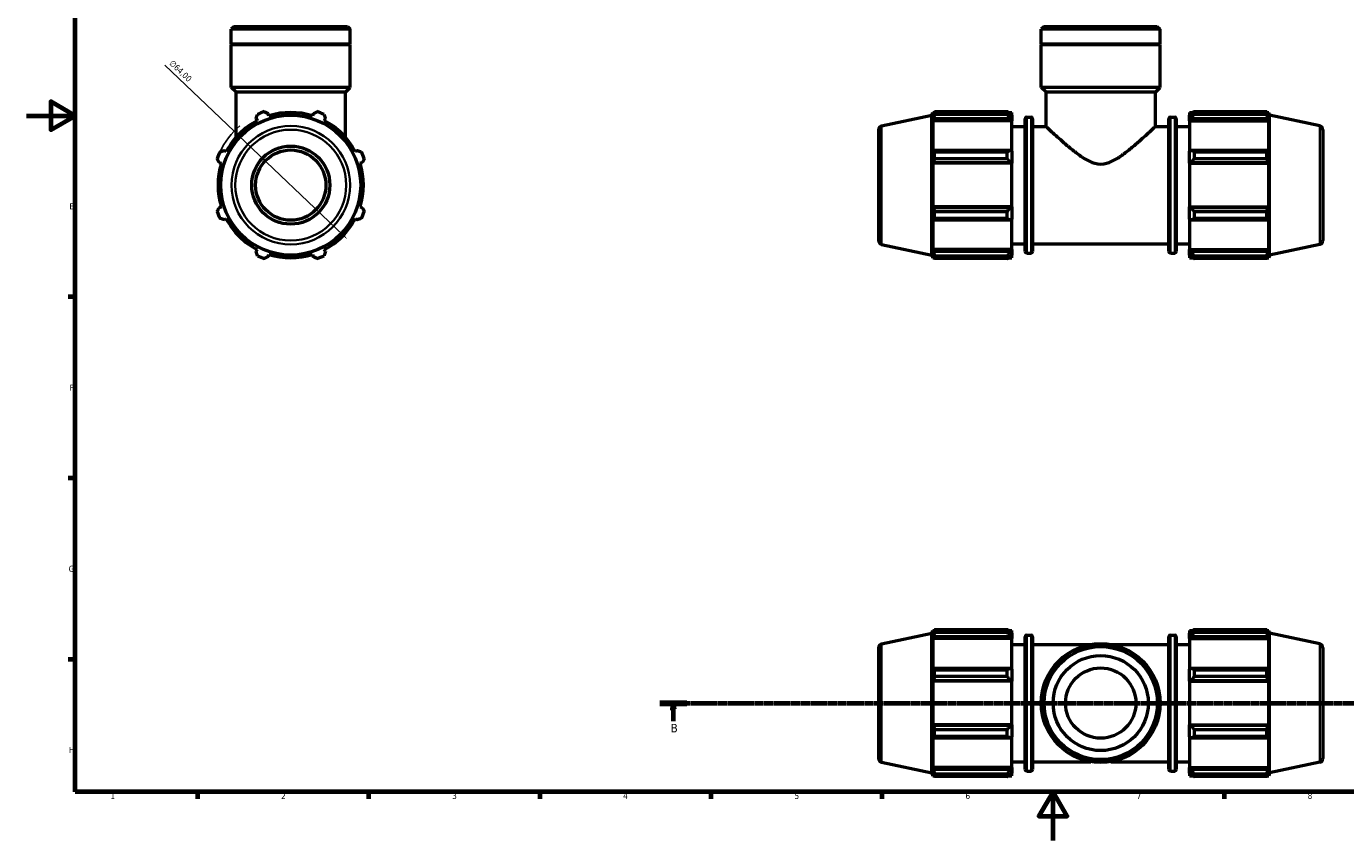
# Model space of a CAD drawing. Header units: millimetres. Extents: x 0 to 931, y 0 to 945.
# Tile 1 of 5: x 0 to 540, y 0 to 334. Entities that reach past the tile are written whole.
import ezdxf

# ---------------------------------------------------------------- set-up
doc = ezdxf.new("R2010")
doc.units = ezdxf.units.MM
doc.linetypes.add('CHAIN', pattern=[0.7087, 0.4724, -0.0591, 0.1181, -0.0591])
for name, color, linetype, lineweight in [('Border (ISO)', 7, 'Continuous', 70), ('Dimension (ISO)', 7, 'Continuous', 25), ('Section Line (ISO)', 7, 'CHAIN', 70), ('Visible (ISO)', 7, 'Continuous', 50), ('Visible Narrow (ISO)', 7, 'Continuous', 35)]:
    doc.layers.add(name, color=color, linetype=linetype, lineweight=lineweight)
doc.styles.add('Label Text (ISO)', font='tahoma.ttf')
doc.styles.add('Note Text (ISO)', font='tahoma.ttf')
doc.dimstyles.new('Default (ISO)', dxfattribs={"dimtxt": 2.5, "dimasz": 2.5, "dimexe": 3.175, "dimexo": 0, "dimgap": 0.762, "dimtad": 1, "dimrnd": 1e-08, "dimzin": 0, "dimtxsty": 'Note Text (ISO)', "dimcen": 0.09, "dimdle": 10, "dimclrd": 256, "dimclre": 256, "dimclrt": 232, "dimazin": 0, "dimtfac": 1.40208, "dimtmove": 0, "dimatfit": 3, "dimfxl": 1, "dimtolj": 1, "dimtzin": 0, "dimlwd": -1, "dimlwe": -1, "dimarcsym": 0})

# ---------------------------------------------------------------- blocks, each defined once
blk = doc.blocks.new('Borders Default Border')
at = {"layer": 'Border (ISO)'}
for p, q in [((20, 222.75), (17.1, 222.75)), ((20, 148.5), (17.1, 148.5)), ((20, 74.25), (17.1, 74.25)), ((70.08, 20), (70.08, 17.1)), ((140.17, 20), (140.17, 17.1)), ((210.25, 20), (210.25, 17.1)), ((280.33, 20), (280.33, 17.1)), ((350.42, 20), (350.42, 17.1)), ((490.58, 20), (490.58, 17.1))]:
    blk.add_line(p, q, dxfattribs=at)
at = {"layer": 'Border (ISO)', "flags": 128}
for points in [[(20, 20), (20, 574), (821, 574), (821, 20), (20, 20)], [(0, 297), (20, 297), (10, 302.77), (10, 291.23), (20, 297)], [(420.5, 0), (420.5, 20), (414.73, 10), (426.27, 10), (420.5, 20)]]:
    blk.add_lwpolyline(points, dxfattribs=at)
at = {"layer": 'Border (ISO)', "color": 232, "true_color": 0xca0064, "char_height": 2.5, "attachment_point": 7, "style": 'Note Text (ISO)'}
for s, insert in [('E', (17.64, 258.63)), ('F', (17.7, 184.38)), ('G', (17.31, 110.08)), ('H', (17.44, 35.88)), ('1', (34.48, 17.1)), ('2', (104.37, 17.1)), ('3', (174.43, 17.05)), ('4', (244.42, 17.1)), ('5', (314.64, 17.05)), ('6', (384.66, 17.05)), ('7', (454.77, 17.1)), ('8', (524.81, 17.04))]:
    blk.add_mtext(s, dxfattribs=dict(at, insert=insert))
blk = doc.blocks.new('2dTransSection0')
at = {"layer": 'Section Line (ISO)', "linetype": 'CHAIN'}
blk.add_line((259.52, 56.35), (717.56, 56.35), dxfattribs=at)
at = {"layer": 'Section Line (ISO)', "linetype": 'Continuous', "lineweight": 140}
for p, q in [((259.52, 56.35), (270.48, 56.35)), ((706.6, 56.35), (717.56, 56.35))]:
    blk.add_line(p, q, dxfattribs=at)
at = {"layer": 'Section Line (ISO)', "linetype": 'Continuous'}
for p, q in [((265, 56.35), (264.5, 53.85)), ((265, 53.85), (265, 56.35)), ((265.5, 53.85), (265, 56.35)), ((712.08, 56.35), (711.58, 53.85)), ((712.08, 53.85), (712.08, 56.35)), ((712.58, 53.85), (712.08, 56.35)), ((264.5, 53.85), (265.5, 53.85)), ((265, 48.93), (265, 53.85)), ((711.58, 53.85), (712.58, 53.85)), ((712.08, 48.93), (712.08, 53.85))]:
    blk.add_line(p, q, dxfattribs=at)
at = {"layer": 'Section Line (ISO)', "linetype": 'Continuous', "flags": 128}
for points in [[(265.5, 53.85), (265, 56.35), (264.5, 53.85), (265.5, 53.85)], [(712.58, 53.85), (712.08, 56.35), (711.58, 53.85), (712.58, 53.85)]]:
    blk.add_lwpolyline(points, dxfattribs=at)
at = {"layer": 'Section Line (ISO)'}
for points in [[(265.5, 53.85), (265, 56.35), (264.5, 53.85), (265.5, 53.85)], [(712.58, 53.85), (712.08, 56.35), (711.58, 53.85), (712.58, 53.85)]]:
    blk.add_solid(points, dxfattribs=at)
at = {"layer": 'Section Line (ISO)', "char_height": 3.5, "attachment_point": 7, "style": 'Label Text (ISO)'}
for insert in [(263.93, 44.35), (711.01, 44.35)]:
    blk.add_mtext('B', dxfattribs=dict(at, insert=insert))
blk = doc.blocks.new('*D14')
at = {"layer": 'Defpoints', "color": 0, "transparency": 16777216}
for p in [(85.13, 290.66), (131.43, 246.48)]:
    blk.add_point(p, dxfattribs=at)
at = {"layer": 'Dimension (ISO)', "transparency": 16777216}
for p, q in [((85.13, 290.66), (56.76, 317.73)), ((129.63, 248.21), (86.94, 288.94))]:
    blk.add_line(p, q, dxfattribs=at)
blk.add_arc((108.28, 268.57), 32, 130.6625, 154.792, dxfattribs=at)
for points in [[(87.22, 289.24), (86.65, 288.63), (85.13, 290.66)], [(129.91, 248.51), (129.34, 247.91), (131.43, 246.48)]]:
    blk.add_solid(points, dxfattribs=at)
at = {"layer": 'Dimension (ISO)', "color": 232, "true_color": 0xca0064, "transparency": 16777216, "insert": (60.05, 320.08), "char_height": 2.5, "attachment_point": 1, "rotation": 316.3473, "style": 'Note Text (ISO)'}
blk.add_mtext('\\A1;∅64,00', dxfattribs=at)

msp = doc.modelspace()

# ---------------------------------------------------------------- linework, layer by layer
at = {"layer": 'Visible (ISO)'}
for p, q in [((85.105, 333.5718), (83.9364, 332.4032)), ((132.6264, 332.4032), (83.9364, 332.4032)), ((83.9364, 326.3718), (83.9364, 332.4032)), ((85.105, 333.5718), (131.4579, 333.5718)), ((131.4579, 333.5718), (132.6264, 332.4032)), ((132.6264, 326.3718), (132.6264, 332.4032)), ((416.8548, 333.5718), (415.6862, 332.4032)), ((415.6862, 326.3718), (415.6862, 332.4032)), ((464.3762, 332.4032), (415.6862, 332.4032)), ((416.8548, 333.5718), (463.2077, 333.5718)), ((463.2077, 333.5718), (464.3762, 332.4032)), ((464.3762, 326.3718), (464.3762, 332.4032)), ((132.6264, 326.3718), (83.9364, 326.3718)), ((84.2364, 326.0718), (83.9364, 326.3718)), ((132.6264, 326.0718), (83.9364, 326.0718)), ((83.9364, 308.5718), (83.9364, 326.0718)), ((132.3264, 326.0718), (132.6264, 326.3718)), ((132.6264, 308.5718), (132.6264, 326.0718)), ((464.3762, 326.3718), (415.6862, 326.3718)), ((415.9862, 326.0718), (415.6862, 326.3718)), ((464.3762, 326.0718), (415.6862, 326.0718)), ((415.6862, 308.5718), (415.6862, 326.0718)), ((464.0762, 326.0718), (464.3762, 326.3718)), ((464.3762, 308.5718), (464.3762, 326.0718)), ((132.6264, 308.5718), (83.9364, 308.5718)), ((85.884, 306.6242), (83.9364, 308.5718)), ((130.6788, 306.6242), (132.6264, 308.5718)), ((464.3762, 308.5718), (415.6862, 308.5718)), ((417.6338, 306.6242), (415.6862, 308.5718)), ((462.4286, 306.6242), (464.3762, 308.5718)), ((130.6788, 306.6242), (85.884, 306.6242)), ((85.884, 288.1681), (85.884, 306.6242)), ((130.6788, 288.1681), (130.6788, 306.6242)), ((462.4286, 306.6242), (417.6338, 306.6242)), ((417.6338, 292.5718), (417.6338, 306.6242)), ((462.4286, 292.5718), (462.4286, 306.6242)), ((99.3324, 296.9544), (99.0437, 297.87)), ((117.5191, 297.87), (117.2304, 296.9544)), ((350.2986, 292.8412), (370.8712, 297.214)), ((370.8712, 297.214), (371.2344, 298.3318)), ((370.8712, 239.9296), (370.8712, 297.214)), ((371.2344, 298.3318), (371.2344, 296.9544)), ((371.2344, 298.3318), (371.781, 298.3318)), ((371.5463, 297.87), (371.2344, 296.9544)), ((371.9622, 298.6815), (401.7112, 298.6815)), ((371.9622, 297.5244), (371.9622, 298.6815)), ((401.7112, 297.5244), (371.9622, 297.5244)), ((401.7112, 297.5244), (401.7112, 298.6815)), ((402.2689, 298.3318), (403.6312, 298.3318)), ((403.6312, 297.2596), (402.9912, 297.87)), ((403.6312, 297.2596), (403.6312, 298.3318)), ((403.6312, 297.2596), (403.6312, 295.2531)), ((476.4312, 298.3318), (476.4312, 297.2596)), ((476.4312, 298.3318), (477.7935, 298.3318)), ((477.0712, 297.87), (476.4312, 297.2596)), ((476.4312, 295.2531), (476.4312, 297.2596)), ((478.3512, 298.6815), (478.3512, 297.5244)), ((478.3512, 298.6815), (508.1002, 298.6815)), ((508.1002, 297.5244), (478.3512, 297.5244)), ((508.1002, 297.5244), (508.1002, 298.6815)), ((508.2814, 298.3318), (508.828, 298.3318)), ((508.828, 296.9544), (508.5161, 297.87)), ((508.828, 296.9544), (508.828, 298.3318)), ((509.1912, 297.214), (508.828, 298.3318)), ((509.1912, 239.9296), (509.1912, 297.214)), ((529.7639, 292.8412), (509.1912, 297.214)), ((94.0965, 295.8208), (94.5398, 294.9692)), ((122.023, 294.9692), (122.4663, 295.8208)), ((371.2344, 294.9692), (371.5463, 295.8208)), ((371.2344, 294.9692), (371.2344, 282.3134)), ((403.6312, 294.9692), (371.2344, 294.9692)), ((371.5463, 295.8208), (402.9912, 295.8208)), ((402.9912, 295.8208), (403.6312, 295.2531)), ((403.6312, 295.2531), (403.6312, 294.9692)), ((403.6312, 282.4612), (403.6312, 294.9692)), ((403.6312, 292.5718), (409.0912, 292.5718)), ((409.0912, 241.3718), (409.0912, 295.7718)), ((409.7312, 296.4118), (411.4846, 296.4118)), ((412.1246, 295.7718), (412.1246, 241.3718)), ((412.1246, 292.5718), (417.6338, 292.5718)), ((462.4286, 292.5718), (467.9379, 292.5718)), ((467.9379, 241.3718), (467.9379, 295.7718)), ((468.5779, 296.4118), (470.3312, 296.4118)), ((470.9712, 295.7718), (470.9712, 241.3718)), ((470.9712, 292.5718), (476.4312, 292.5718)), ((476.4312, 295.2531), (477.0712, 295.8208)), ((476.4312, 294.9692), (476.4312, 295.2531)), ((476.4312, 294.9692), (476.4312, 282.4612)), ((476.4312, 294.9692), (508.828, 294.9692)), ((477.0712, 295.8208), (508.5161, 295.8208)), ((508.5161, 295.8208), (508.828, 294.9692)), ((508.828, 282.3134), (508.828, 294.9692)), ((349.0312, 291.2761), (349.0312, 245.8675)), ((531.0312, 291.2761), (531.0312, 245.8675)), ((81.884, 282.3134), (81.0324, 282.7567)), ((135.5304, 282.7567), (134.6789, 282.3134)), ((371.5463, 282.7567), (371.2344, 282.3134)), ((402.9912, 282.7567), (371.5463, 282.7567)), ((371.9622, 279.4072), (371.9622, 282.2008)), ((371.9622, 282.2008), (401.7112, 282.2008)), ((401.7112, 279.4072), (401.7112, 282.2008)), ((403.6312, 282.4612), (402.9912, 282.7567)), ((403.6312, 282.4612), (403.6312, 277.617)), ((477.0712, 282.7567), (476.4312, 282.4612)), ((476.4312, 277.617), (476.4312, 282.4612)), ((508.5161, 282.7567), (477.0712, 282.7567)), ((478.3512, 282.2008), (478.3512, 279.4072)), ((478.3512, 282.2008), (508.1002, 282.2008)), ((508.1002, 279.4072), (508.1002, 282.2008)), ((508.828, 282.3134), (508.5161, 282.7567)), ((78.9832, 277.8095), (79.8988, 277.5208)), ((136.664, 277.5208), (137.5796, 277.8095)), ((371.2344, 277.5208), (371.5463, 277.8095)), ((403.6312, 277.5208), (371.2344, 277.5208)), ((371.2344, 277.5208), (371.2344, 259.6228)), ((371.5463, 277.8095), (402.9912, 277.8095)), ((401.7112, 279.4072), (371.9622, 279.4072)), ((402.9912, 277.8095), (403.6312, 277.617)), ((403.6312, 277.617), (403.6312, 277.5208)), ((403.6312, 259.6228), (403.6312, 277.5208)), ((476.4312, 277.617), (477.0712, 277.8095)), ((476.4312, 277.5208), (476.4312, 277.617)), ((476.4312, 277.5208), (476.4312, 259.6228)), ((476.4312, 277.5208), (508.828, 277.5208)), ((477.0712, 277.8095), (508.5161, 277.8095)), ((508.1002, 279.4072), (478.3512, 279.4072)), ((508.5161, 277.8095), (508.828, 277.5208)), ((508.828, 259.6228), (508.828, 277.5208)), ((79.8988, 259.6228), (78.9832, 259.3341)), ((137.5796, 259.3341), (136.664, 259.6228)), ((371.5463, 259.3341), (371.2344, 259.6228)), ((403.6312, 259.6228), (371.2344, 259.6228)), ((403.6312, 259.5266), (402.9912, 259.3341)), ((403.6312, 259.6228), (403.6312, 259.5266)), ((403.6312, 259.5266), (403.6312, 254.6824)), ((476.4312, 259.5266), (476.4312, 259.6228)), ((476.4312, 259.6228), (508.828, 259.6228)), ((477.0712, 259.3341), (476.4312, 259.5266)), ((476.4312, 254.6824), (476.4312, 259.5266)), ((508.828, 259.6228), (508.5161, 259.3341)), ((81.0324, 254.3869), (81.884, 254.8302)), ((134.6789, 254.8302), (135.5304, 254.3869)), ((371.2344, 254.8302), (371.5463, 254.3869)), ((371.2344, 254.8302), (371.2344, 242.1744)), ((402.9912, 259.3341), (371.5463, 259.3341)), ((371.5463, 254.3869), (402.9912, 254.3869)), ((371.9622, 254.9428), (371.9622, 257.7364)), ((371.9622, 257.7364), (401.7112, 257.7364)), ((401.7112, 254.9428), (371.9622, 254.9428)), ((401.7112, 254.9428), (401.7112, 257.7364)), ((402.9912, 254.3869), (403.6312, 254.6824)), ((403.6312, 242.1744), (403.6312, 254.6824)), ((476.4312, 254.6824), (477.0712, 254.3869)), ((476.4312, 254.6824), (476.4312, 242.1744)), ((508.5161, 259.3341), (477.0712, 259.3341)), ((477.0712, 254.3869), (508.5161, 254.3869)), ((478.3512, 257.7364), (478.3512, 254.9428)), ((478.3512, 257.7364), (508.1002, 257.7364)), ((508.1002, 254.9428), (478.3512, 254.9428)), ((508.1002, 254.9428), (508.1002, 257.7364)), ((508.5161, 254.3869), (508.828, 254.8302)), ((508.828, 242.1744), (508.828, 254.8302)), ((350.2986, 244.3024), (370.8712, 239.9296)), ((403.6312, 244.5718), (409.0912, 244.5718)), ((412.1246, 244.5718), (467.9379, 244.5718)), ((470.9712, 244.5718), (476.4312, 244.5718)), ((529.7639, 244.3024), (509.1912, 239.9296)), ((94.5398, 242.1744), (94.0965, 241.3228)), ((99.0437, 239.2736), (99.3324, 240.1892)), ((117.2304, 240.1892), (117.5191, 239.2736)), ((122.4663, 241.3228), (122.023, 242.1744)), ((370.8712, 239.9296), (371.2344, 238.8118)), ((371.5463, 241.3228), (371.2344, 242.1744)), ((403.6312, 242.1744), (371.2344, 242.1744)), ((371.2344, 240.1892), (371.5463, 239.2736)), ((371.2344, 240.1892), (371.2344, 238.8118)), ((371.2344, 238.8118), (371.781, 238.8118)), ((402.9912, 241.3228), (371.5463, 241.3228)), ((371.9622, 238.4621), (371.9622, 239.6192)), ((371.9622, 239.6192), (401.7112, 239.6192)), ((401.7112, 238.4621), (371.9622, 238.4621)), ((401.7112, 238.4621), (401.7112, 239.6192)), ((402.2689, 238.8118), (403.6312, 238.8118)), ((403.6312, 241.8905), (402.9912, 241.3228)), ((402.9912, 239.2736), (403.6312, 239.884)), ((403.6312, 242.1744), (403.6312, 241.8905)), ((403.6312, 241.8905), (403.6312, 239.884)), ((403.6312, 238.8118), (403.6312, 239.884)), ((409.7312, 240.7318), (411.4846, 240.7318)), ((468.5779, 240.7318), (470.3312, 240.7318)), ((476.4312, 241.8905), (476.4312, 242.1744)), ((476.4312, 242.1744), (508.828, 242.1744)), ((476.4312, 239.884), (476.4312, 241.8905)), ((477.0712, 241.3228), (476.4312, 241.8905)), ((476.4312, 239.884), (477.0712, 239.2736)), ((476.4312, 239.884), (476.4312, 238.8118)), ((476.4312, 238.8118), (477.7935, 238.8118)), ((508.5161, 241.3228), (477.0712, 241.3228)), ((478.3512, 239.6192), (478.3512, 238.4621)), ((478.3512, 239.6192), (508.1002, 239.6192)), ((508.1002, 238.4621), (478.3512, 238.4621)), ((508.1002, 238.4621), (508.1002, 239.6192)), ((508.2814, 238.8118), (508.828, 238.8118)), ((508.828, 242.1744), (508.5161, 241.3228)), ((508.5161, 239.2736), (508.828, 240.1892)), ((508.828, 238.8118), (508.828, 240.1892)), ((509.1912, 239.9296), (508.828, 238.8118)), ((371.9622, 85.3022), (371.9622, 86.4593)), ((371.9622, 86.4593), (401.7112, 86.4593)), ((401.7112, 85.3022), (401.7112, 86.4593)), ((478.3512, 86.4593), (478.3512, 85.3022)), ((478.3512, 86.4593), (508.1002, 86.4593)), ((508.1002, 85.3022), (508.1002, 86.4593)), ((350.2986, 80.619), (370.8712, 84.9919)), ((370.8712, 84.9919), (371.2344, 86.1096)), ((370.8712, 27.7074), (370.8712, 84.9919)), ((371.2344, 86.1096), (371.2344, 84.7323)), ((371.2344, 86.1096), (371.781, 86.1096)), ((371.5463, 85.6478), (371.2344, 84.7323)), ((371.2344, 82.7471), (371.5463, 83.5986)), ((403.6312, 82.7471), (371.2344, 82.7471)), ((371.2344, 82.7471), (371.2344, 70.0913)), ((371.5463, 83.5986), (402.9912, 83.5986)), ((401.7112, 85.3022), (371.9622, 85.3022)), ((402.2689, 86.1096), (403.6312, 86.1096)), ((403.6312, 85.0374), (402.9912, 85.6478)), ((402.9912, 83.5986), (403.6312, 83.0309)), ((403.6312, 85.0374), (403.6312, 86.1096)), ((403.6312, 85.0374), (403.6312, 83.0309)), ((403.6312, 83.0309), (403.6312, 82.7471)), ((403.6312, 70.239), (403.6312, 82.7471)), ((409.0912, 29.1496), (409.0912, 83.5496)), ((409.7312, 84.1896), (411.4846, 84.1896)), ((412.1246, 83.5496), (412.1246, 29.1496)), ((467.9379, 29.1496), (467.9379, 83.5496)), ((468.5779, 84.1896), (470.3312, 84.1896)), ((470.9712, 83.5496), (470.9712, 29.1496)), ((476.4312, 86.1096), (476.4312, 85.0374)), ((476.4312, 86.1096), (477.7935, 86.1096)), ((477.0712, 85.6478), (476.4312, 85.0374)), ((476.4312, 83.0309), (476.4312, 85.0374)), ((476.4312, 83.0309), (477.0712, 83.5986)), ((476.4312, 82.7471), (476.4312, 83.0309)), ((476.4312, 82.7471), (476.4312, 70.239)), ((476.4312, 82.7471), (508.828, 82.7471)), ((477.0712, 83.5986), (508.5161, 83.5986)), ((508.1002, 85.3022), (478.3512, 85.3022)), ((508.2814, 86.1096), (508.828, 86.1096)), ((508.828, 84.7323), (508.5161, 85.6478)), ((508.5161, 83.5986), (508.828, 82.7471)), ((508.828, 84.7323), (508.828, 86.1096)), ((509.1912, 84.9919), (508.828, 86.1096)), ((508.828, 70.0913), (508.828, 82.7471)), ((509.1912, 27.7074), (509.1912, 84.9919)), ((529.7639, 80.619), (509.1912, 84.9919)), ((349.0312, 79.054), (349.0312, 33.6453)), ((403.6312, 80.3496), (409.0912, 80.3496)), ((412.1246, 80.3496), (435.9472, 80.3496)), ((444.1152, 80.3496), (467.9379, 80.3496)), ((470.9712, 80.3496), (476.4312, 80.3496)), ((531.0312, 79.054), (531.0312, 33.6453)), ((371.5463, 70.5346), (371.2344, 70.0913)), ((402.9912, 70.5346), (371.5463, 70.5346)), ((403.6312, 70.239), (402.9912, 70.5346)), ((477.0712, 70.5346), (476.4312, 70.239)), ((508.5161, 70.5346), (477.0712, 70.5346)), ((508.828, 70.0913), (508.5161, 70.5346)), ((371.2344, 65.2986), (371.5463, 65.5873)), ((403.6312, 65.2986), (371.2344, 65.2986)), ((371.2344, 65.2986), (371.2344, 47.4006)), ((371.5463, 65.5873), (402.9912, 65.5873)), ((371.9622, 67.185), (371.9622, 69.9786)), ((371.9622, 69.9786), (401.7112, 69.9786)), ((401.7112, 67.185), (371.9622, 67.185)), ((401.7112, 67.185), (401.7112, 69.9786)), ((402.9912, 65.5873), (403.6312, 65.3949)), ((403.6312, 70.239), (403.6312, 65.3949)), ((403.6312, 65.3949), (403.6312, 65.2986)), ((403.6312, 47.4006), (403.6312, 65.2986)), ((476.4312, 65.3949), (476.4312, 70.239)), ((476.4312, 65.3949), (477.0712, 65.5873)), ((476.4312, 65.2986), (476.4312, 65.3949)), ((476.4312, 65.2986), (476.4312, 47.4006)), ((476.4312, 65.2986), (508.828, 65.2986)), ((477.0712, 65.5873), (508.5161, 65.5873)), ((478.3512, 69.9786), (478.3512, 67.185)), ((478.3512, 69.9786), (508.1002, 69.9786)), ((508.1002, 67.185), (478.3512, 67.185)), ((508.1002, 67.185), (508.1002, 69.9786)), ((508.5161, 65.5873), (508.828, 65.2986)), ((508.828, 47.4006), (508.828, 65.2986)), ((371.5463, 47.112), (371.2344, 47.4006)), ((403.6312, 47.4006), (371.2344, 47.4006)), ((402.9912, 47.112), (371.5463, 47.112)), ((371.9622, 45.5142), (401.7112, 45.5142)), ((371.9622, 42.7206), (371.9622, 45.5142)), ((401.7112, 42.7206), (401.7112, 45.5142)), ((403.6312, 47.3044), (402.9912, 47.112)), ((403.6312, 47.4006), (403.6312, 47.3044)), ((403.6312, 47.3044), (403.6312, 42.4602)), ((476.4312, 47.3044), (476.4312, 47.4006)), ((476.4312, 47.4006), (508.828, 47.4006)), ((476.4312, 42.4602), (476.4312, 47.3044)), ((477.0712, 47.112), (476.4312, 47.3044)), ((508.5161, 47.112), (477.0712, 47.112)), ((478.3512, 45.5142), (478.3512, 42.7206)), ((478.3512, 45.5142), (508.1002, 45.5142)), ((508.1002, 42.7206), (508.1002, 45.5142)), ((508.828, 47.4006), (508.5161, 47.112)), ((371.2344, 42.608), (371.2344, 29.9522)), ((371.2344, 42.608), (371.5463, 42.1647)), ((371.5463, 42.1647), (402.9912, 42.1647)), ((401.7112, 42.7206), (371.9622, 42.7206)), ((402.9912, 42.1647), (403.6312, 42.4602)), ((403.6312, 29.9522), (403.6312, 42.4602)), ((476.4312, 42.4602), (476.4312, 29.9522)), ((476.4312, 42.4602), (477.0712, 42.1647)), ((477.0712, 42.1647), (508.5161, 42.1647)), ((508.1002, 42.7206), (478.3512, 42.7206)), ((508.5161, 42.1647), (508.828, 42.608)), ((508.828, 29.9522), (508.828, 42.608)), ((350.2986, 32.0803), (370.8712, 27.7074)), ((370.8712, 27.7074), (371.2344, 26.5896)), ((371.5463, 29.1007), (371.2344, 29.9522)), ((403.6312, 29.9522), (371.2344, 29.9522)), ((371.2344, 27.967), (371.5463, 27.0515)), ((371.2344, 27.967), (371.2344, 26.5896)), ((402.9912, 29.1007), (371.5463, 29.1007)), ((371.9622, 26.2399), (371.9622, 27.3971)), ((371.9622, 27.3971), (401.7112, 27.3971)), ((401.7112, 26.2399), (401.7112, 27.3971)), ((403.6312, 29.6683), (402.9912, 29.1007)), ((402.9912, 27.0515), (403.6312, 27.6618)), ((403.6312, 32.3496), (409.0912, 32.3496)), ((403.6312, 29.9522), (403.6312, 29.6683)), ((403.6312, 29.6683), (403.6312, 27.6618)), ((403.6312, 26.5896), (403.6312, 27.6618)), ((409.7312, 28.5096), (411.4846, 28.5096)), ((412.1246, 32.3496), (435.9472, 32.3496)), ((444.1152, 32.3496), (467.9379, 32.3496)), ((468.5779, 28.5096), (470.3312, 28.5096)), ((470.9712, 32.3496), (476.4312, 32.3496)), ((476.4312, 29.6683), (476.4312, 29.9522)), ((476.4312, 29.9522), (508.828, 29.9522)), ((476.4312, 27.6618), (476.4312, 29.6683)), ((477.0712, 29.1007), (476.4312, 29.6683)), ((476.4312, 27.6618), (476.4312, 26.5896)), ((476.4312, 27.6618), (477.0712, 27.0515)), ((508.5161, 29.1007), (477.0712, 29.1007)), ((478.3512, 27.3971), (478.3512, 26.2399)), ((478.3512, 27.3971), (508.1002, 27.3971)), ((508.1002, 26.2399), (508.1002, 27.3971)), ((508.828, 29.9522), (508.5161, 29.1007)), ((508.5161, 27.0515), (508.828, 27.967)), ((508.828, 26.5896), (508.828, 27.967)), ((509.1912, 27.7074), (508.828, 26.5896)), ((529.7639, 32.0803), (509.1912, 27.7074)), ((371.2344, 26.5896), (371.781, 26.5896)), ((401.7112, 26.2399), (371.9622, 26.2399)), ((402.2689, 26.5896), (403.6312, 26.5896)), ((476.4312, 26.5896), (477.7935, 26.5896)), ((508.1002, 26.2399), (478.3512, 26.2399)), ((508.2814, 26.5896), (508.828, 26.5896))]:
    msp.add_line(p, q, dxfattribs=at)
for centre, radius in [((108.2814, 268.5718), 28.6422), ((108.2814, 268.5718), 16), ((108.2814, 268.5718), 14.4), ((440.0312, 56.3496), 24.345), ((440.0312, 56.3496), 23.1764), ((440.0312, 56.3496), 19.476), ((440.0312, 56.3496), 14.4)]:
    msp.add_circle(centre, radius, dxfattribs=at)
for centre, radius, start, end in [((108.2814, 268.5718), 32, 109.791984, 115.208016), ((108.2814, 268.5718), 29.76, 72.5, 107.5), ((108.2814, 268.5718), 32, 64.791984, 70.208016), ((108.2814, 268.5718), 29.76, 117.5, 152.5), ((108.2814, 268.5718), 29.76, 27.5, 62.5), ((350.6312, 291.2761), 1.6, 102, 180), ((409.7312, 295.7718), 0.64, 90, 180), ((411.4846, 295.7718), 0.64, 0, 90), ((468.5779, 295.7718), 0.64, 90, 180), ((470.3312, 295.7718), 0.64, 0, 90), ((529.4312, 291.2761), 1.6, 0, 78), ((108.2814, 268.5718), 32, 154.791984, 160.208016), ((108.2814, 268.5718), 32, 19.791984, 25.208016), ((108.2814, 268.5718), 29.76, 162.5, 197.5), ((108.2814, 268.5718), 29.76, 342.5, 17.5), ((108.2814, 268.5718), 32, 199.791984, 205.208016), ((108.2814, 268.5718), 29.76, 207.5, 242.5), ((108.2814, 268.5718), 29.76, 297.5, 332.5), ((108.2814, 268.5718), 32, 334.791984, 340.208016), ((350.6312, 245.8675), 1.6, 180, 258), ((529.4312, 245.8675), 1.6, 282, 0), ((108.2814, 268.5718), 32, 244.791984, 250.208016), ((108.2814, 268.5718), 29.76, 252.5, 287.5), ((108.2814, 268.5718), 32, 289.791984, 295.208016), ((409.7312, 241.3718), 0.64, 180, 270), ((411.4846, 241.3718), 0.64, 270, 0), ((468.5779, 241.3718), 0.64, 180, 270), ((470.3312, 241.3718), 0.64, 270, 0), ((409.7312, 83.5496), 0.64, 90, 180), ((411.4846, 83.5496), 0.64, 0, 90), ((468.5779, 83.5496), 0.64, 90, 180), ((470.3312, 83.5496), 0.64, 0, 90), ((350.6312, 79.054), 1.6, 102, 180), ((529.4312, 79.054), 1.6, 0, 78), ((350.6312, 33.6453), 1.6, 180, 258), ((529.4312, 33.6453), 1.6, 282, 0), ((409.7312, 29.1496), 0.64, 180, 270), ((411.4846, 29.1496), 0.64, 270, 0), ((468.5779, 29.1496), 0.64, 180, 270), ((470.3312, 29.1496), 0.64, 270, 0)]:
    msp.add_arc(centre, radius, start, end, dxfattribs=at)
for points, weights in [([(94.0965, 295.8208), (94.3688, 296.6552), (94.6524, 297.5244)], [1.00148958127, 1.00115323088, 1]), ([(97.446, 298.6815), (98.2612, 298.2675), (99.0437, 297.87)], [1, 1.00115323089, 1.00148958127]), ([(117.5191, 297.87), (118.3016, 298.2675), (119.1168, 298.6815)], [1.00148958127, 1.00115323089, 1]), ([(121.9104, 297.5244), (122.194, 296.6552), (122.4663, 295.8208)], [1, 1.00115323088, 1.00148958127]), ([(371.5463, 297.87), (371.746, 298.2675), (371.9622, 298.6815)], [1.00148958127, 1.00115323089, 1]), ([(371.9622, 297.5244), (371.746, 296.6552), (371.5463, 295.8208)], [1, 1.00115323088, 1.00148958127]), ([(402.9912, 297.87), (402.3768, 298.2675), (401.7112, 298.6815)], [1.00627642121, 1.01201317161, 1.01695178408]), ([(401.7112, 297.5244), (402.3768, 296.6552), (402.9912, 295.8208)], [1.01695178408, 1.01201317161, 1.00627642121]), ([(478.3512, 298.6815), (477.6856, 298.2675), (477.0712, 297.87)], [1.01695178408, 1.01201317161, 1.00627642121]), ([(477.0712, 295.8208), (477.6856, 296.6552), (478.3512, 297.5244)], [1.00627642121, 1.01201317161, 1.01695178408]), ([(508.1002, 298.6815), (508.3165, 298.2675), (508.5161, 297.87)], [1, 1.00115323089, 1.00148958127]), ([(508.5161, 295.8208), (508.3165, 296.6552), (508.1002, 297.5244)], [1.00148958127, 1.00115323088, 1]), ([(79.3289, 282.2008), (80.198, 282.4844), (81.0324, 282.7567)], [1, 1.00115323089, 1.00148958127]), ([(135.5304, 282.7567), (136.3648, 282.4844), (137.234, 282.2008)], [1.00148958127, 1.00115323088, 1]), ([(371.5463, 282.7567), (371.746, 282.4844), (371.9622, 282.2008)], [1.00148958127, 1.00115323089, 1]), ([(402.9912, 282.7567), (402.3768, 282.4844), (401.7112, 282.2008)], [1.00627642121, 1.01201317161, 1.01695178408]), ([(478.3512, 282.2008), (477.6856, 282.4844), (477.0712, 282.7567)], [1.01695178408, 1.01201317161, 1.00627642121]), ([(508.1002, 282.2008), (508.3165, 282.4844), (508.5161, 282.7567)], [1, 1.00115323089, 1.00148958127]), ([(78.9832, 277.8095), (78.5857, 278.592), (78.1717, 279.4072)], [1.00148958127, 1.00115323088, 1]), ([(138.3911, 279.4072), (137.9771, 278.592), (137.5796, 277.8095)], [1, 1.00115323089, 1.00148958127]), ([(371.9622, 279.4072), (371.746, 278.592), (371.5463, 277.8095)], [1, 1.00115323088, 1.00148958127]), ([(401.7112, 279.4072), (402.3768, 278.592), (402.9912, 277.8095)], [1.01695178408, 1.01201317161, 1.00627642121]), ([(477.0712, 277.8095), (477.6856, 278.592), (478.3512, 279.4072)], [1.00627642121, 1.01201317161, 1.01695178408]), ([(508.5161, 277.8095), (508.3165, 278.592), (508.1002, 279.4072)], [1.00148958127, 1.00115323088, 1]), ([(78.1717, 257.7364), (78.5857, 258.5516), (78.9832, 259.3341)], [1, 1.00115323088, 1.00148958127]), ([(81.0324, 254.3869), (80.198, 254.6592), (79.3289, 254.9428)], [1.00148958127, 1.00115323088, 1]), ([(137.234, 254.9428), (136.3648, 254.6592), (135.5304, 254.3869)], [1, 1.00115323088, 1.00148958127]), ([(137.5796, 259.3341), (137.9771, 258.5516), (138.3911, 257.7364)], [1.00148958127, 1.00115323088, 1]), ([(371.5463, 259.3341), (371.746, 258.5516), (371.9622, 257.7364)], [1.00148958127, 1.00115323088, 1]), ([(371.9622, 254.9428), (371.746, 254.6592), (371.5463, 254.3869)], [1, 1.00115323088, 1.00148958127]), ([(402.9912, 259.3341), (402.3768, 258.5516), (401.7112, 257.7364)], [1.00627642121, 1.01201317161, 1.01695178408]), ([(401.7112, 254.9428), (402.3768, 254.6592), (402.9912, 254.3869)], [1.01695178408, 1.01201317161, 1.00627642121]), ([(478.3512, 257.7364), (477.6856, 258.5516), (477.0712, 259.3341)], [1.01695178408, 1.01201317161, 1.00627642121]), ([(477.0712, 254.3869), (477.6856, 254.6592), (478.3512, 254.9428)], [1.00627642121, 1.01201317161, 1.01695178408]), ([(508.1002, 257.7364), (508.3165, 258.5516), (508.5161, 259.3341)], [1, 1.00115323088, 1.00148958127]), ([(508.5161, 254.3869), (508.3165, 254.6592), (508.1002, 254.9428)], [1.00148958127, 1.00115323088, 1]), ([(94.6524, 239.6192), (94.3688, 240.4884), (94.0965, 241.3228)], [1, 1.00115323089, 1.00148958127]), ([(99.0437, 239.2736), (98.2612, 238.8761), (97.446, 238.4621)], [1.00148958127, 1.00115323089, 1]), ([(119.1168, 238.4621), (118.3016, 238.8761), (117.5191, 239.2736)], [1, 1.00115323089, 1.00148958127]), ([(122.4663, 241.3228), (122.194, 240.4884), (121.9104, 239.6192)], [1.00148958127, 1.00115323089, 1]), ([(371.5463, 241.3228), (371.746, 240.4884), (371.9622, 239.6192)], [1.00148958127, 1.00115323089, 1]), ([(371.9622, 238.4621), (371.746, 238.8761), (371.5463, 239.2736)], [1, 1.00115323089, 1.00148958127]), ([(402.9912, 241.3228), (402.3768, 240.4884), (401.7112, 239.6192)], [1.00627642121, 1.01201317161, 1.01695178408]), ([(401.7112, 238.4621), (402.3768, 238.8761), (402.9912, 239.2736)], [1.01695178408, 1.01201317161, 1.00627642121]), ([(478.3512, 239.6192), (477.6856, 240.4884), (477.0712, 241.3228)], [1.01695178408, 1.01201317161, 1.00627642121]), ([(477.0712, 239.2736), (477.6856, 238.8761), (478.3512, 238.4621)], [1.00627642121, 1.01201317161, 1.01695178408]), ([(508.1002, 239.6192), (508.3165, 240.4884), (508.5161, 241.3228)], [1, 1.00115323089, 1.00148958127]), ([(508.5161, 239.2736), (508.3165, 238.8761), (508.1002, 238.4621)], [1.00148958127, 1.00115323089, 1]), ([(371.5463, 85.6478), (371.746, 86.0453), (371.9622, 86.4593)], [1.00148958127, 1.00115323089, 1]), ([(402.9912, 85.6478), (402.3768, 86.0453), (401.7112, 86.4593)], [1.00627642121, 1.01201317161, 1.01695178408]), ([(478.3512, 86.4593), (477.6856, 86.0453), (477.0712, 85.6478)], [1.01695178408, 1.01201317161, 1.00627642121]), ([(508.1002, 86.4593), (508.3165, 86.0453), (508.5161, 85.6478)], [1, 1.00115323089, 1.00148958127]), ([(371.9622, 85.3022), (371.746, 84.433), (371.5463, 83.5986)], [1, 1.00115323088, 1.00148958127]), ([(401.7112, 85.3022), (402.3768, 84.433), (402.9912, 83.5986)], [1.01695178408, 1.01201317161, 1.00627642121]), ([(477.0712, 83.5986), (477.6856, 84.433), (478.3512, 85.3022)], [1.00627642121, 1.01201317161, 1.01695178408]), ([(508.5161, 83.5986), (508.3165, 84.433), (508.1002, 85.3022)], [1.00148958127, 1.00115323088, 1]), ([(371.5463, 70.5346), (371.746, 70.2623), (371.9622, 69.9786)], [1.00148958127, 1.00115323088, 1]), ([(402.9912, 70.5346), (402.3768, 70.2623), (401.7112, 69.9786)], [1.00627642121, 1.01201317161, 1.01695178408]), ([(478.3512, 69.9786), (477.6856, 70.2623), (477.0712, 70.5346)], [1.01695178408, 1.01201317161, 1.00627642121]), ([(508.1002, 69.9786), (508.3165, 70.2623), (508.5161, 70.5346)], [1, 1.00115323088, 1.00148958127]), ([(371.9622, 67.185), (371.746, 66.3699), (371.5463, 65.5873)], [1, 1.00115323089, 1.00148958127]), ([(401.7112, 67.185), (402.3768, 66.3699), (402.9912, 65.5873)], [1.01695178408, 1.01201317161, 1.00627642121]), ([(477.0712, 65.5873), (477.6856, 66.3699), (478.3512, 67.185)], [1.00627642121, 1.01201317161, 1.01695178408]), ([(508.5161, 65.5873), (508.3165, 66.3699), (508.1002, 67.185)], [1.00148958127, 1.00115323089, 1]), ([(371.5463, 47.112), (371.746, 46.3294), (371.9622, 45.5142)], [1.00148958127, 1.00115323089, 1]), ([(402.9912, 47.112), (402.3768, 46.3294), (401.7112, 45.5142)], [1.00627642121, 1.01201317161, 1.01695178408]), ([(478.3512, 45.5142), (477.6856, 46.3294), (477.0712, 47.112)], [1.01695178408, 1.01201317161, 1.00627642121]), ([(508.1002, 45.5142), (508.3165, 46.3294), (508.5161, 47.112)], [1, 1.00115323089, 1.00148958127]), ([(371.9622, 42.7206), (371.746, 42.437), (371.5463, 42.1647)], [1, 1.00115323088, 1.00148958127]), ([(401.7112, 42.7206), (402.3768, 42.437), (402.9912, 42.1647)], [1.01695178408, 1.01201317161, 1.00627642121]), ([(477.0712, 42.1647), (477.6856, 42.437), (478.3512, 42.7206)], [1.00627642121, 1.01201317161, 1.01695178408]), ([(508.5161, 42.1647), (508.3165, 42.437), (508.1002, 42.7206)], [1.00148958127, 1.00115323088, 1]), ([(371.5463, 29.1007), (371.746, 28.2663), (371.9622, 27.3971)], [1.00148958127, 1.00115323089, 1]), ([(371.9622, 26.2399), (371.746, 26.654), (371.5463, 27.0515)], [1, 1.00115323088, 1.00148958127]), ([(402.9912, 29.1007), (402.3768, 28.2663), (401.7112, 27.3971)], [1.00627642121, 1.01201317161, 1.01695178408]), ([(401.7112, 26.2399), (402.3768, 26.654), (402.9912, 27.0515)], [1.01695178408, 1.01201317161, 1.00627642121]), ([(478.3512, 27.3971), (477.6856, 28.2663), (477.0712, 29.1007)], [1.01695178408, 1.01201317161, 1.00627642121]), ([(477.0712, 27.0515), (477.6856, 26.654), (478.3512, 26.2399)], [1.00627642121, 1.01201317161, 1.01695178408]), ([(508.1002, 27.3971), (508.3165, 28.2663), (508.5161, 29.1007)], [1, 1.00115323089, 1.00148958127]), ([(508.5161, 27.0515), (508.3165, 26.654), (508.1002, 26.2399)], [1.00148958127, 1.00115323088, 1])]:
    msp.add_rational_spline(points, weights, degree=2, dxfattribs=at)
for points, knots in [([(417.6338, 292.5718), (417.6338, 292.5718), (417.7911, 292.4248), (418.4147, 291.8445), (418.8808, 291.4114), (420.0658, 290.3186), (420.7859, 289.6579), (422.3932, 288.2019), (423.2804, 287.4067), (425.2082, 285.7136), (426.3294, 284.747), (428.7209, 282.7781), (429.9901, 281.7748), (432.6279, 279.899), (433.9855, 279.0273), (436.8448, 277.6779), (438.3426, 277.1948), (440.0312, 277.1948)], [11.5533561, 11.5533561, 11.5533561, 11.5533561, 12.00954959, 12.00954959, 12.46574307, 12.46574307, 12.92193656, 12.92193656, 13.37813004, 13.37813004, 13.88471624, 13.88471624, 14.39130243, 14.39130243, 14.89788862, 14.89788862, 15.40447481, 15.40447481, 15.40447481, 15.40447481]), ([(440.0312, 277.1948), (441.7198, 277.1948), (443.2177, 277.6779), (446.0769, 279.0273), (447.4345, 279.899), (450.0723, 281.7748), (451.3415, 282.7781), (453.7331, 284.747), (454.8542, 285.7136), (456.782, 287.4067), (457.6692, 288.2019), (459.2766, 289.6579), (459.9966, 290.3186), (461.1817, 291.4114), (461.6478, 291.8445), (462.2714, 292.4248), (462.4286, 292.5718), (462.4286, 292.5718)], [0, 0, 0, 0, 0.50658619, 0.50658619, 1.01317238, 1.01317238, 1.51975857, 1.51975857, 2.02634476, 2.02634476, 2.48253825, 2.48253825, 2.93873173, 2.93873173, 3.39492522, 3.39492522, 3.8511187, 3.8511187, 3.8511187, 3.8511187])]:
    msp.add_open_spline(points, degree=3, knots=knots, dxfattribs=at)
at = {"layer": 'Visible Narrow (ISO)'}
for p, q in [((350.2986, 244.6012), (350.2986, 292.5424)), ((409.7312, 296.069), (409.7312, 241.0746)), ((411.4846, 241.0746), (411.4846, 296.069)), ((468.5779, 296.069), (468.5779, 241.0746)), ((470.3312, 241.0746), (470.3312, 296.069)), ((529.7639, 244.6012), (529.7639, 292.5424)), ((409.7312, 83.8469), (409.7312, 28.8524)), ((411.4846, 28.8524), (411.4846, 83.8469)), ((468.5779, 83.8469), (468.5779, 28.8524)), ((470.3312, 28.8524), (470.3312, 83.8469)), ((350.2986, 32.379), (350.2986, 80.3202)), ((529.7639, 32.379), (529.7639, 80.3202))]:
    msp.add_line(p, q, dxfattribs=at)
for radius in [24.2694, 22.7043]:
    msp.add_circle((108.2814, 268.5718), radius, dxfattribs=at)

# ---------------------------------------------------------------- block references
msp.add_blockref('Borders Default Border', (0, 0))
at = {"layer": 'Section Line (ISO)'}
msp.add_blockref('2dTransSection0', (0, 0), dxfattribs=at)

# ---------------------------------------------------------------- dimensions: what is measured, and where the dimension line sits
at = {"layer": 'Dimension (ISO)'}
dim = msp.add_diameter_dim_2p(p1=(131.4346, 246.4827), p2=(85.1282, 290.6609), dimstyle='Default (ISO)', override={"dimdec": 2, "dimlfac": 1, "dimtp": 0, "dimtm": 0, "dimtdec": 2, "dimatfit": 2}, dxfattribs=at)
dim.commit()
dim.dimension.update_dxf_attribs({"geometry": '*D14', "text_midpoint": (61.2845, 313.4088), "dimtype": 163})

doc.saveas('drawing.dxf')
